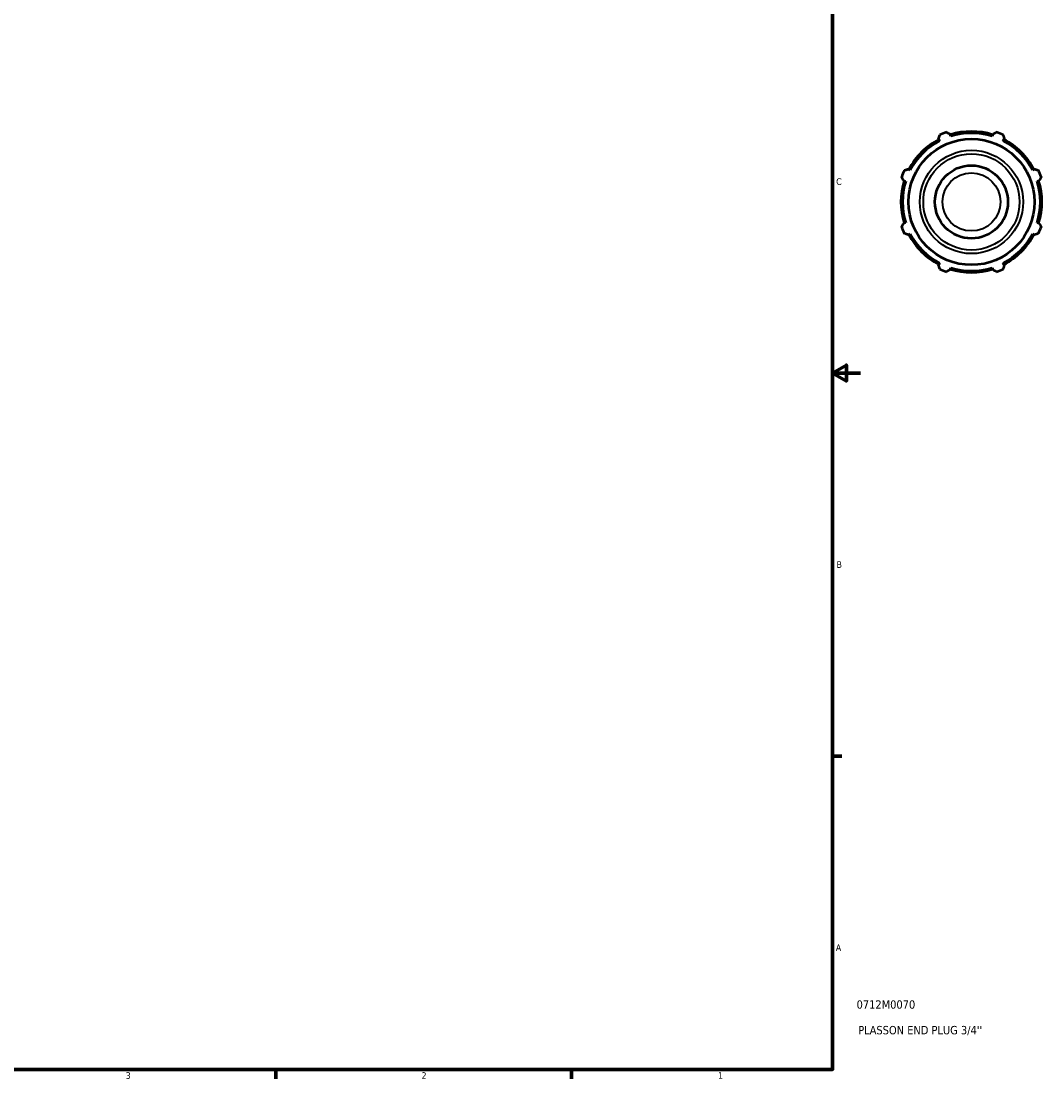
# Model space of a CAD drawing. Header units: inches. Extents: x 0.1 to 42.7, y -9.8 to 31.2.
# Tile 5 of 7: x 21.8 to 36.5, y 0.9 to 16.1. Entities that reach past the tile are written whole.
import ezdxf

# ---------------------------------------------------------------- set-up
doc = ezdxf.new("R2010")
doc.units = ezdxf.units.IN
doc.header["$MEASUREMENT"] = 0
for name, color, linetype, lineweight in [('Border (ANSI)', 7, 'Continuous', 70), ('Title (ANSI)', 7, 'Continuous', 50), ('Visible (ANSI)', 7, 'Continuous', 50), ('Visible Narrow (ANSI)', 7, 'Continuous', 35)]:
    doc.layers.add(name, color=color, linetype=linetype, lineweight=lineweight)
doc.styles.add('Note Text (ANSI)', font='tahoma.ttf')
doc.styles.add('Text Style29', font='tahoma.ttf')

# ---------------------------------------------------------------- blocks, each defined once
blk = doc.blocks.new('Borders Default Border')
at = {"layer": 'Border (ANSI)'}
for p, q in [((33.5, 5.5), (33.634, 5.5)), ((25.5, 1), (25.5, 0.866)), ((29.75, 1), (29.75, 0.866))]:
    blk.add_line(p, q, dxfattribs=at)
at = {"layer": 'Border (ANSI)', "flags": 128}
for points in [[(0.5, 1), (0.5, 21), (33.5, 21), (33.5, 1), (0.5, 1)], [(33.9, 11), (33.5, 11), (33.7, 11.115), (33.7, 10.885), (33.5, 11)]]:
    blk.add_lwpolyline(points, dxfattribs=at)
at = {"layer": 'Border (ANSI)', "color": 5, "true_color": 0x0000ff, "char_height": 0.0945, "attachment_point": 7, "style": 'Note Text (ANSI)'}
for s, insert in [('C', (33.552, 13.701)), ('B', (33.558, 8.203)), ('A', (33.547, 2.703)), ('3', (23.346, 0.864)), ('2', (27.596, 0.866)), ('1', (31.854, 0.866))]:
    blk.add_mtext(s, dxfattribs=dict(at, insert=insert))
blk = doc.blocks.new('Title Blocks ANSI - Large')
at = {"layer": 'Title (ANSI)', "color": 5, "true_color": 0x0000ff, "style": 'Text Style29'}
for tag, p in [('PART_NUMBER_001', (0.345, 0.873)), ('DESCRIPTION_001', (0.369, 0.505))]:
    blk.add_attdef(tag, p, '', height=0.12, dxfattribs=at)

msp = doc.modelspace()

# ---------------------------------------------------------------- linework, layer by layer
at = {"layer": 'Visible (ANSI)'}
for p, q in [((35.197, 14.402), (35.187, 14.433)), ((35.802, 14.433), (35.793, 14.402)), ((35.023, 14.365), (35.037, 14.336)), ((35.952, 14.336), (35.967, 14.365)), ((34.616, 13.915), (34.588, 13.93)), ((36.402, 13.93), (36.373, 13.915)), ((34.52, 13.765), (34.55, 13.756)), ((36.439, 13.756), (36.47, 13.765)), ((34.55, 13.16), (34.52, 13.15)), ((36.47, 13.15), (36.439, 13.16)), ((34.588, 12.986), (34.616, 13)), ((36.373, 13), (36.402, 12.986)), ((35.037, 12.579), (35.023, 12.551)), ((35.187, 12.483), (35.197, 12.513)), ((35.793, 12.513), (35.802, 12.483)), ((35.967, 12.551), (35.952, 12.579))]:
    msp.add_line(p, q, dxfattribs=at)
for radius in [0.905, 0.524]:
    msp.add_circle((35.495, 13.458), radius, dxfattribs=at)
for radius, start, end in [(1.065, 109.792, 115.208), (1.012, 72.5, 107.5), (0.99, 72.5, 107.5), (1.065, 64.792, 70.208), (1.012, 117.5, 152.5), (0.99, 117.5, 152.5), (0.99, 27.5, 62.5), (1.012, 27.5, 62.5), (1.065, 154.792, 160.208), (1.065, 19.792, 25.208), (1.012, 162.5, 197.5), (0.99, 162.5, 197.5), (0.99, 342.5, 17.5), (1.012, 342.5, 17.5), (1.065, 199.792, 205.208), (1.065, 334.792, 340.208), (1.012, 207.5, 242.5), (0.99, 207.5, 242.5), (0.99, 297.5, 332.5), (1.012, 297.5, 332.5), (1.065, 244.792, 250.208), (1.012, 252.5, 287.5), (0.99, 252.5, 287.5), (1.065, 289.792, 295.208)]:
    msp.add_arc((35.495, 13.458), radius, start, end, dxfattribs=at)
for points, weights in [([(35.134, 14.46), (35.161, 14.446), (35.187, 14.433)], [1, 1.00175106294, 1.00268600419]), ([(35.802, 14.433), (35.828, 14.446), (35.855, 14.46)], [1.00268600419, 1.00175106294, 1]), ([(35.023, 14.365), (35.032, 14.392), (35.041, 14.421)], [1.00268600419, 1.00175106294, 1]), ([(35.948, 14.421), (35.958, 14.392), (35.967, 14.365)], [1, 1.00175106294, 1.00268600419]), ([(34.531, 13.911), (34.56, 13.921), (34.588, 13.93)], [1, 1.00175106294, 1.00268600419]), ([(36.402, 13.93), (36.429, 13.921), (36.458, 13.911)], [1.00268600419, 1.00175106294, 1]), ([(34.52, 13.765), (34.506, 13.791), (34.493, 13.818)], [1.00268600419, 1.00175106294, 1]), ([(36.497, 13.818), (36.483, 13.791), (36.47, 13.765)], [1, 1.00175106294, 1.00268600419]), ([(34.493, 13.097), (34.506, 13.124), (34.52, 13.15)], [1, 1.00175106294, 1.00268600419]), ([(36.47, 13.15), (36.483, 13.124), (36.497, 13.097)], [1.00268600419, 1.00175106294, 1]), ([(34.588, 12.986), (34.56, 12.995), (34.531, 13.004)], [1.00268600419, 1.00175106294, 1]), ([(36.458, 13.004), (36.429, 12.995), (36.402, 12.986)], [1, 1.00175106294, 1.00268600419]), ([(35.041, 12.494), (35.032, 12.523), (35.023, 12.551)], [1, 1.00175106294, 1.00268600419]), ([(35.187, 12.483), (35.161, 12.469), (35.134, 12.456)], [1.00268600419, 1.00175106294, 1]), ([(35.855, 12.456), (35.828, 12.469), (35.802, 12.483)], [1, 1.00175106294, 1.00268600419]), ([(35.967, 12.551), (35.958, 12.523), (35.948, 12.494)], [1.00268600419, 1.00175106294, 1])]:
    msp.add_rational_spline(points, weights, degree=2, dxfattribs=at)
at = {"layer": 'Visible Narrow (ANSI)'}
for radius in [0.742, 0.691, 0.417]:
    msp.add_circle((35.495, 13.458), radius, dxfattribs=at)

# ---------------------------------------------------------------- block references
msp.add_blockref('Borders Default Border', (0, 0))
msp.add_blockref('Title Blocks ANSI - Large', (33.5, 1)).add_auto_attribs({'PART_NUMBER_001': '0712M0070', 'DESCRIPTION_001': "PLASSON END PLUG 3/4''"})

doc.saveas('drawing.dxf')
